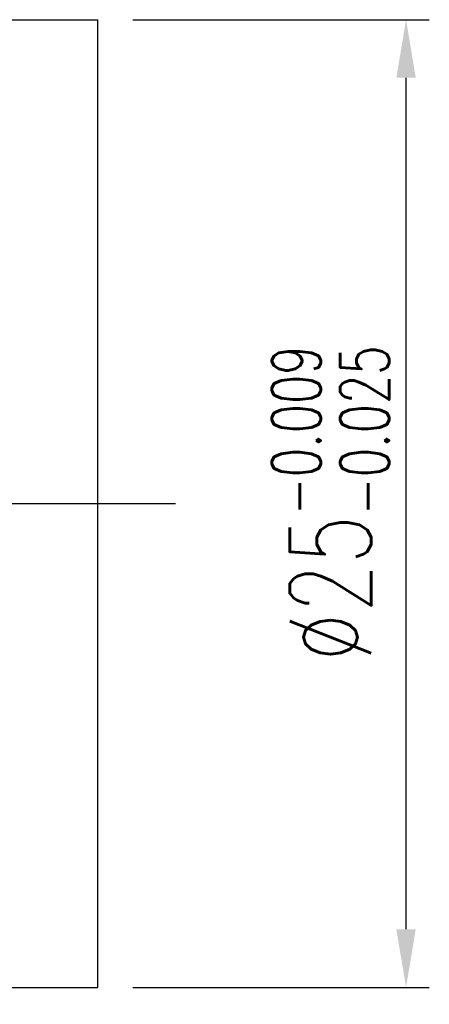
# Model space of a CAD drawing. Extents: x 23 to 149, y 34 to 103.
# Tile 44 of 45: x 138 to 149, y 52 to 77. Entities that reach past the tile are written whole.
import ezdxf

# ---------------------------------------------------------------- set-up
doc = ezdxf.new("R2010")
doc.units = 0
doc.header["$LTSCALE"] = 2
doc.header["$MEASUREMENT"] = 0
doc.header["$PDMODE"] = 1
doc.linetypes.add('CENTER', pattern=[2, 1.25, -0.25, 0.25, -0.25])
doc.layers.get('DEFPOINTS').update_dxf_attribs({"linetype": 'CONTINUOUS'})
for name, color, linetype in [('CL', 1, 'CENTER'), ('DIM', 4, 'CONTINUOUS'), ('OUT', 3, 'CONTINUOUS')]:
    doc.layers.add(name, color=color, linetype=linetype)
doc.styles.add('DIM-7', font='SIMPLEX.shx', dxfattribs={"width": 0.7, "bigfont": 'chineset.shx'})
doc.dimstyles.new('CNS', dxfattribs={"dimtxt": 3.5, "dimasz": 2.5, "dimexe": 1, "dimexo": 1.5, "dimgap": 0.09, "dimtad": 0, "dimdsep": 46, "dimtxsty": 'DIM-7', "dimcen": 0.09, "dimclrd": 1, "dimclre": 1, "dimclrt": 4, "dimadec": 0, "dimazin": 0, "dimtfac": 1, "dimtix": 1, "dimtmove": 2, "dimatfit": 3, "dimfxl": 1, "dimtvp": 0.971429, "dimtolj": 1, "dimarcsym": 0})

# ---------------------------------------------------------------- blocks, each defined once
blk = doc.blocks.new('*D1')
at = {"layer": 'DEFPOINTS', "color": 0, "transparency": 16777216}
for p in [(140.414, 52.327), (100.414, 43.327), (140.414, 34.258)]:
    blk.add_point(p, dxfattribs=at)
at = {"layer": 'DIM', "color": 7, "lineweight": -2, "transparency": 16777216}
for p, q in [((140.414, 51.427), (140.414, 33.658)), ((100.414, 42.427), (100.414, 33.658)), ((101.914, 34.258), (138.914, 34.258))]:
    blk.add_line(p, q, dxfattribs=at)
at = {"layer": 'DIM', "color": 7, "transparency": 16777216}
for points in [[(101.914, 34.508), (101.914, 34.008), (100.414, 34.258)], [(138.914, 34.508), (138.914, 34.008), (140.414, 34.258)]]:
    blk.add_solid(points, dxfattribs=at)
at = {"layer": 'DIM', "color": 7, "transparency": 16777216, "insert": (120.414, 35.788), "char_height": 2.1, "attachment_point": 5, "style": 'DIM-7'}
blk.add_mtext('\\A1;40', dxfattribs=at)
blk = doc.blocks.new('*D6')
at = {"layer": 'DEFPOINTS', "color": 0, "transparency": 16777216}
for p in [(140.414, 77.327), (148.369, 77.327), (140.414, 52.327)]:
    blk.add_point(p, dxfattribs=at)
at = {"layer": 'DIM', "color": 7, "lineweight": -2, "transparency": 16777216}
for p, q in [((141.314, 77.327), (148.969, 77.327)), ((148.369, 53.827), (148.369, 75.827)), ((141.314, 52.327), (148.969, 52.327))]:
    blk.add_line(p, q, dxfattribs=at)
at = {"layer": 'DIM', "color": 7, "transparency": 16777216}
for points in [[(148.119, 75.827), (148.619, 75.827), (148.369, 77.327)], [(148.119, 53.827), (148.619, 53.827), (148.369, 52.327)]]:
    blk.add_solid(points, dxfattribs=at)
at = {"layer": 'DIM', "color": 7, "transparency": 16777216, "insert": (146.419, 64.827), "char_height": 2.1, "attachment_point": 5, "rotation": 90, "style": 'DIM-7'}
blk.add_mtext('\\A1;%%c25{\\H1.260000;\\S-0.009^ -0.025;}', dxfattribs=at)

msp = doc.modelspace()

# ---------------------------------------------------------------- linework, layer by layer
at = {"layer": 'CL', "color": 7, "ltscale": 2}
msp.add_line((97.414, 64.827), (143.414, 64.827), dxfattribs=at)
at = {"layer": 'OUT', "color": 7}
for p, q in [((110.414, 77.327), (140.414, 77.327)), ((140.414, 52.327), (140.414, 77.327)), ((110.414, 52.327), (140.414, 52.327))]:
    msp.add_line(p, q, dxfattribs=at)

# ---------------------------------------------------------------- dimensions: what is measured, and where the dimension line sits
at = {"layer": 'DIM', "color": 7}
dim = msp.add_linear_dim(base=(148.369, 77.327), p1=(140.414, 52.327), p2=(140.414, 77.327), angle=90, text='%%c<>', dimstyle='CNS', override={"dimscale": 0.6, "dimgap": 0.8, "dimtad": 1, "dimclrd": 7, "dimclre": 7, "dimclrt": 7, "dimtol": 1, "dimlim": 0, "dimtp": -0.009, "dimtm": 0.025, "dimtfac": 0.6, "dimtdec": 3, "dimtmove": 1}, dxfattribs=at)
dim.commit()
dim.dimension.update_dxf_attribs({"geometry": '*D6', "text_midpoint": (146.419, 64.827)})
dim = msp.add_linear_dim(base=(140.414, 34.258), p1=(100.414, 43.327), p2=(140.414, 52.327), dimstyle='CNS', override={"dimscale": 0.6, "dimgap": 0.8, "dimtad": 1, "dimclrd": 7, "dimclre": 7, "dimclrt": 7, "dimtol": 0, "dimlim": 0, "dimtp": -0.009, "dimtm": 0.025, "dimtfac": 0.6, "dimtdec": 3, "dimtmove": 1}, dxfattribs=at)
dim.commit()
dim.dimension.update_dxf_attribs({"geometry": '*D1', "text_midpoint": (120.414, 35.788)})

doc.saveas('drawing.dxf')
